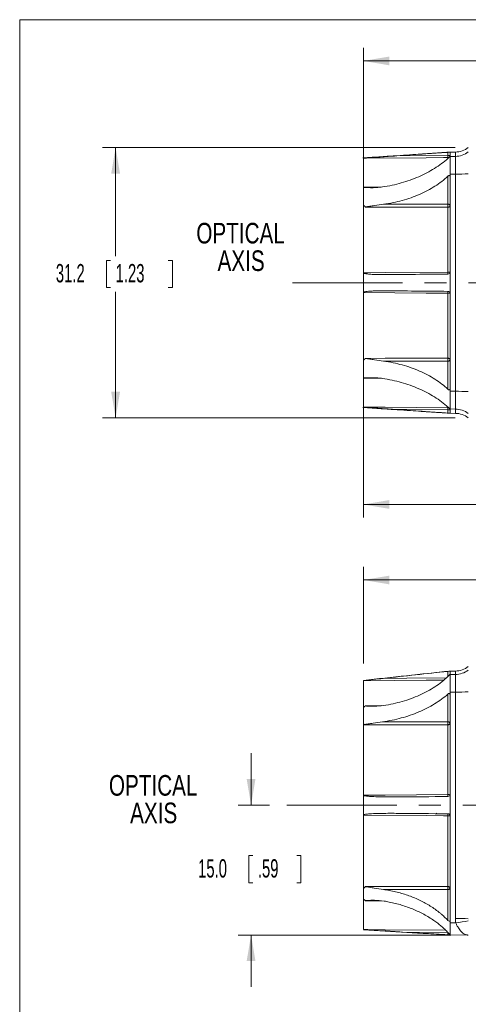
# Model space of a CAD drawing. Header units: millimetres. Extents: x 10 to 272, y 8 to 208.
# Tile 4 of 15: x 10 to 62, y 94 to 208. Entities that reach past the tile are written whole.
import ezdxf

# ---------------------------------------------------------------- set-up
doc = ezdxf.new("R2010")
doc.units = ezdxf.units.MM
doc.linetypes.add('CENTERX2', pattern=[20.32, 12.7, -2.54, 2.54, -2.54])
doc.styles.add('SLDTEXTSTYLE0', font='TXT', dxfattribs={"width": 0.75})
doc.styles.add('SLDTEXTSTYLE1', font='TXT', dxfattribs={"width": 0.605})
doc.dimstyles.new('SLDDIMSTYLE0', dxfattribs={"dimtxt": 2.054655, "dimasz": 3, "dimexe": 0, "dimexo": 0.0625, "dimgap": 0.513664, "dimtad": 0, "dimtih": 1, "dimtoh": 1, "dimdec": 1, "dimrnd": 1e-09, "dimzin": 4, "dimdsep": 46, "dimtxsty": 'SLDTEXTSTYLE1', "dimsah": 1, "dimcen": 0.09, "dimadec": 0, "dimazin": 1, "dimtfac": 1, "dimtdec": 1, "dimtmove": 0, "dimatfit": 0, "dimfxl": 1, "dimfrac": 2, "dimtolj": 1, "dimtzin": 12, "dimarcsym": 0})
doc.dimstyles.new('SLDDIMSTYLE1', dxfattribs={"dimtxt": 2.054655, "dimasz": 3, "dimexe": 0, "dimexo": 0.0625, "dimgap": 0.513664, "dimtad": 0, "dimtih": 1, "dimtoh": 1, "dimrnd": 1e-09, "dimzin": 12, "dimdsep": 46, "dimtxsty": 'SLDTEXTSTYLE1', "dimsah": 1, "dimcen": 0.09, "dimadec": 0, "dimazin": 3, "dimtfac": 1, "dimtofl": 0, "dimtmove": 0, "dimatfit": 3, "dimfxl": 1, "dimfrac": 2, "dimtolj": 1, "dimtzin": 12, "dimarcsym": 0})
doc.dimstyles.new('SLDDIMSTYLE3', dxfattribs={"dimtxt": 2.054655, "dimasz": 3, "dimexe": 0, "dimexo": 0.0625, "dimgap": 0.513664, "dimtad": 0, "dimtih": 1, "dimtoh": 1, "dimdec": 1, "dimrnd": 1e-09, "dimzin": 12, "dimdsep": 46, "dimtxsty": 'SLDTEXTSTYLE1', "dimsah": 1, "dimcen": 0.09, "dimadec": 0, "dimazin": 3, "dimtfac": 1, "dimtdec": 1, "dimtofl": 0, "dimtmove": 0, "dimatfit": 3, "dimfxl": 1, "dimfrac": 2, "dimtolj": 1, "dimtzin": 12, "dimarcsym": 0})

# ---------------------------------------------------------------- blocks, each defined once
blk = doc.blocks.new('SW_NOTE_1')
at = {"color": 0, "linetype": 'Continuous', "lineweight": 0, "char_height": 2.381, "attachment_point": 2, "style": 'SLDTEXTSTYLE0'}
for s, insert in [('OPTICAL', (6.44, 3.07)), ('AXIS', (6.5, -0.11))]:
    blk.add_mtext(s, dxfattribs=dict(at, insert=insert))
blk = doc.blocks.new('SW_NOTE_3')
at = {"color": 0, "linetype": 'Continuous', "lineweight": 0, "char_height": 2.381, "attachment_point": 2, "style": 'SLDTEXTSTYLE0'}
for s, insert in [('OPTICAL', (6.44, 3.07)), ('AXIS', (6.5, -0.11))]:
    blk.add_mtext(s, dxfattribs=dict(at, insert=insert))
blk = doc.blocks.new('_D')
at = {"color": 7, "linetype": 'Continuous', "lineweight": 0}
for p, q in [((36.8, 116.99), (36.8, 122.99)), ((38.91, 116.99), (35.3, 116.99)), ((36.99, 111.17), (36.52, 111.17)), ((36.52, 111.17), (36.52, 108.01)), ((42.09, 111.17), (42.56, 111.17)), ((42.56, 111.17), (42.56, 108.01)), ((36.52, 108.01), (36.99, 108.01)), ((42.56, 108.01), (42.09, 108.01)), ((59.87, 101.99), (35.3, 101.99)), ((36.8, 101.99), (36.8, 95.99))]:
    blk.add_line(p, q, dxfattribs=at)
for points in [[(36.8, 116.99), (37.3, 119.99), (36.29, 119.99)], [(36.8, 101.99), (36.29, 98.99), (37.3, 98.99)]]:
    blk.add_solid(points, dxfattribs=at)
at = {"color": 7, "linetype": 'Continuous', "lineweight": 0, "char_height": 2.117, "attachment_point": 1, "style": 'SLDTEXTSTYLE1'}
for s, insert in [('15.0', (30.68, 110.74)), ('.59', (37.58, 110.74))]:
    blk.add_mtext(s, dxfattribs=dict(at, insert=insert))
blk = doc.blocks.new('_D_1')
at = {"color": 7, "linetype": 'Continuous', "lineweight": 0}
for p, q in [((49.77, 133.35), (49.77, 144.49)), ((67.43, 137.73), (67.43, 144.49)), ((82.56, 144.56), (82.09, 144.56)), ((82.09, 144.56), (82.09, 141.41)), ((89.23, 144.56), (89.7, 144.56)), ((89.7, 144.56), (89.7, 141.41)), ((49.77, 142.99), (67.43, 142.99)), ((67.43, 142.99), (74.21, 142.99)), ((82.09, 141.41), (82.56, 141.41)), ((89.7, 141.41), (89.23, 141.41))]:
    blk.add_line(p, q, dxfattribs=at)
for points in [[(49.77, 142.99), (52.77, 142.48), (52.77, 143.49)], [(67.43, 142.99), (64.43, 143.49), (64.43, 142.48)]]:
    blk.add_solid(points, dxfattribs=at)
at = {"color": 7, "linetype": 'Continuous', "lineweight": 0, "char_height": 2.117, "attachment_point": 1, "style": 'SLDTEXTSTYLE1'}
for s, insert in [('17.66', (74.68, 144.14)), ('.695', (83.15, 144.14))]:
    blk.add_mtext(s, dxfattribs=dict(at, insert=insert))
blk = doc.blocks.new('_D_3')
at = {"color": 7, "linetype": 'Continuous', "lineweight": 0}
for p, q in [((60.37, 192.92), (19.66, 192.92)), ((21.16, 192.92), (21.16, 180.38)), ((20.57, 179.9), (20.1, 179.9)), ((20.1, 179.9), (20.1, 176.75)), ((27.24, 179.9), (27.71, 179.9)), ((27.71, 179.9), (27.71, 176.75)), ((20.1, 176.75), (20.57, 176.75)), ((21.16, 161.72), (21.16, 176.28)), ((27.71, 176.75), (27.24, 176.75)), ((60.37, 161.72), (19.66, 161.72))]:
    blk.add_line(p, q, dxfattribs=at)
for points in [[(21.16, 192.92), (20.65, 189.92), (21.67, 189.92)], [(21.16, 161.72), (21.67, 164.72), (20.65, 164.72)]]:
    blk.add_solid(points, dxfattribs=at)
at = {"color": 7, "linetype": 'Continuous', "lineweight": 0, "char_height": 2.117, "attachment_point": 1, "style": 'SLDTEXTSTYLE1'}
for s, insert in [('31.2', (14.26, 179.48)), ('1.23', (21.16, 179.48))]:
    blk.add_mtext(s, dxfattribs=dict(at, insert=insert))
blk = doc.blocks.new('_D_4')
at = {"color": 7, "linetype": 'Continuous', "lineweight": 0}
for p, q in [((49.77, 188.23), (49.77, 204.43)), ((79.79, 204.51), (79.31, 204.51)), ((79.31, 204.51), (79.31, 201.35)), ((86.45, 204.51), (86.92, 204.51)), ((86.92, 204.51), (86.92, 201.35)), ((119.37, 189.45), (119.37, 204.43)), ((49.77, 202.93), (73, 202.93)), ((119.37, 202.93), (87.74, 202.93)), ((79.31, 201.35), (79.79, 201.35)), ((86.92, 201.35), (86.45, 201.35))]:
    blk.add_line(p, q, dxfattribs=at)
for points in [[(49.77, 202.93), (52.77, 202.42), (52.77, 203.44)], [(119.37, 202.93), (116.37, 203.44), (116.37, 202.42)]]:
    blk.add_solid(points, dxfattribs=at)
at = {"color": 7, "linetype": 'Continuous', "lineweight": 0, "char_height": 2.117, "attachment_point": 1, "style": 'SLDTEXTSTYLE1'}
for s, insert in [('69.6', (73.47, 204.08)), ('2.74', (80.37, 204.08))]:
    blk.add_mtext(s, dxfattribs=dict(at, insert=insert))
blk = doc.blocks.new('_D_5')
at = {"color": 7, "linetype": 'Continuous', "lineweight": 0}
for p, q in [((49.77, 166.41), (49.77, 150.21)), ((121.37, 162.99), (121.37, 150.21)), ((82.49, 153.29), (82.02, 153.29)), ((82.02, 153.29), (82.02, 150.13)), ((89.15, 153.29), (89.62, 153.29)), ((89.62, 153.29), (89.62, 150.13)), ((49.77, 151.71), (75.71, 151.71)), ((121.37, 151.71), (90.45, 151.71)), ((82.02, 150.13), (82.49, 150.13)), ((89.62, 150.13), (89.15, 150.13))]:
    blk.add_line(p, q, dxfattribs=at)
for points in [[(49.77, 151.71), (52.77, 151.2), (52.77, 152.22)], [(121.37, 151.71), (118.37, 152.22), (118.37, 151.2)]]:
    blk.add_solid(points, dxfattribs=at)
at = {"color": 7, "linetype": 'Continuous', "lineweight": 0, "char_height": 2.117, "attachment_point": 1, "style": 'SLDTEXTSTYLE1'}
for s, insert in [('71.6', (76.18, 152.86)), ('2.82', (83.08, 152.86))]:
    blk.add_mtext(s, dxfattribs=dict(at, insert=insert))

msp = doc.modelspace()

# ---------------------------------------------------------------- linework, layer by layer
at = {"color": 7, "linetype": 'Continuous', "lineweight": 15}
for p, q in [((10.088, 207.692), (270.088, 207.692)), ((10.088, 7.692), (10.088, 207.692)), ((59.526, 192.015), (59.526, 192.374)), ((60.378, 192.407), (59.761, 192.401)), ((59.773, 192.389), (59.773, 191.926)), ((60.378, 191.909), (60.378, 192.407)), ((49.773, 188.19), (49.773, 191.687)), ((53.602, 191.967), (59.526, 192.015)), ((59.526, 192.015), (59.773, 192.015)), ((59.526, 191.708), (59.526, 191.766)), ((60.378, 191.909), (59.773, 191.903)), ((60.378, 189.859), (60.378, 191.909)), ((59.526, 186.376), (59.526, 189.622)), ((60.378, 189.859), (59.773, 189.858)), ((59.773, 189.529), (59.773, 178.32)), ((60.378, 164.781), (60.378, 189.859)), ((49.773, 178.463), (49.773, 186.228)), ((59.526, 178.546), (59.526, 186.049)), ((49.773, 168.412), (49.773, 176.177)), ((59.526, 168.591), (59.526, 176.093)), ((59.773, 176.072), (59.773, 165.111)), ((59.526, 165.018), (59.526, 168.264)), ((49.773, 162.952), (49.773, 166.45)), ((49.781, 166.45), (49.774, 166.45)), ((51.839, 166.276), (49.78, 166.3)), ((60.378, 164.781), (59.773, 164.781)), ((60.378, 162.731), (60.378, 164.781)), ((59.526, 162.874), (59.526, 162.931)), ((59.526, 162.266), (59.526, 162.625)), ((59.526, 162.625), (59.773, 162.625)), ((60.378, 162.731), (59.773, 162.736)), ((59.773, 162.713), (59.773, 162.248)), ((60.378, 162.233), (60.378, 162.731)), ((59.761, 162.238), (60.378, 162.233)), ((59.526, 131.831), (59.526, 132.438)), ((60.378, 132.474), (59.761, 132.468)), ((59.773, 132.465), (59.773, 132.091)), ((60.378, 132.076), (59.773, 132.071)), ((60.378, 132.076), (60.378, 132.474)), ((60.378, 130.041), (60.378, 132.076)), ((49.773, 128.317), (49.773, 131.354)), ((59.526, 126.61), (59.526, 129.818)), ((60.378, 130.041), (59.773, 130.041)), ((59.773, 129.714), (59.773, 117.987)), ((60.378, 103.896), (60.378, 130.041)), ((49.773, 118.13), (49.773, 126.451)), ((49.781, 126.451), (49.774, 126.451)), ((59.526, 118.214), (59.526, 126.273)), ((58.173, 116.077), (58.263, 115.987)), ((49.773, 107.41), (49.773, 115.844)), ((59.526, 107.581), (59.526, 115.76)), ((59.773, 115.739), (59.773, 103.731)), ((49.822, 107.41), (49.773, 107.41)), ((59.526, 107.247), (52.084, 107.245)), ((59.526, 103.669), (59.526, 107.247)), ((49.773, 102.62), (49.773, 106.107)), ((51.854, 105.929), (49.956, 105.951)), ((59.773, 103.393), (60.421, 103.392)), ((59.526, 102.292), (54.269, 102.334)), ((59.526, 102.021), (59.526, 102.292)), ((61.873, 101.987), (59.773, 102.005))]:
    msp.add_line(p, q, dxfattribs=at)
at = {"color": 7, "linetype": 'CENTERX2', "lineweight": 0}
for p, q in [((41.586, 177.32), (83.319, 177.32)), ((40.907, 116.987), (87.873, 116.987))]:
    msp.add_line(p, q, dxfattribs=at)
at = {"color": 7, "linetype": 'Continuous', "lineweight": 15, "flags": 128}
for points in [[(59.526, 191.766), (59.026, 191.762), (57.026, 191.746), (49.773, 191.687)], [(49.78, 188.339), (50.273, 188.345), (51.826, 188.363)], [(59.526, 186.049), (59.274, 186.049), (57.274, 186.05), (49.979, 186.055)], [(52.094, 186.382), (54.801, 186.38), (59.526, 186.376)], [(59.773, 186.199), (59.769, 186.17), (59.755, 186.142), (59.732, 186.116), (59.701, 186.093), (59.664, 186.075), (59.621, 186.061), (59.574, 186.052), (59.526, 186.049)], [(49.773, 178.463), (50.273, 178.467), (52.273, 178.484), (59.526, 178.546)], [(59.526, 176.093), (59.026, 176.097), (57.026, 176.115), (49.773, 176.177)], [(49.979, 168.584), (50.273, 168.584), (52.273, 168.586), (59.526, 168.591)], [(59.526, 168.591), (59.574, 168.588), (59.621, 168.579), (59.664, 168.565), (59.701, 168.546), (59.732, 168.524), (59.755, 168.498), (59.769, 168.47), (59.773, 168.44)], [(59.526, 168.264), (54.801, 168.26), (52.094, 168.258)], [(49.773, 162.952), (50.273, 162.948), (52.273, 162.932), (59.526, 162.874)], [(59.526, 162.625), (54.772, 162.663), (53.602, 162.672)], [(59.026, 131.429), (59.026, 131.429), (57.026, 131.413), (49.773, 131.354)], [(52.064, 131.622), (54.772, 131.644), (59.339, 131.681)], [(49.979, 128.453), (50.273, 128.456), (51.877, 128.475)], [(59.526, 126.273), (59.026, 126.273), (57.026, 126.274), (49.78, 126.277)], [(51.967, 126.614), (54.775, 126.612), (59.526, 126.61)], [(59.773, 126.433), (59.769, 126.402), (59.755, 126.372), (59.732, 126.345), (59.701, 126.32), (59.664, 126.3), (59.621, 126.286), (59.574, 126.276), (59.526, 126.273)], [(49.773, 118.13), (50.273, 118.134), (52.273, 118.151), (59.526, 118.214)], [(59.526, 115.76), (59.026, 115.765), (57.026, 115.782), (49.773, 115.844)], [(49.965, 107.579), (50.273, 107.579), (52.273, 107.58), (59.526, 107.581)], [(59.773, 107.419), (59.769, 107.45), (59.755, 107.481), (59.732, 107.509), (59.701, 107.533), (59.664, 107.553), (59.621, 107.568), (59.574, 107.578), (59.526, 107.581)], [(49.773, 102.62), (50.273, 102.616), (52.273, 102.6), (59.249, 102.543)]]:
    msp.add_lwpolyline(points, dxfattribs=at)
at = {"color": 7, "linetype": 'Continuous', "lineweight": 15}
for centre, radius, start, end in [((60.356, 194.906), 2.5, 270.5, 307.36917), ((60.356, 194.413), 2.504, 270.4915, 307.28911), ((50.913, 191.89), 8.613, 359.17147, 0.82853), ((59.524, 192.016), 0.25, 270.48302, 310.54273), ((59.525, 192.015), 0.249, 318.45119, 359.98419), ((60.423, 222.18), 32.321, 269.91976, 272.57179), ((59.555, 186.156), 0.222, 11.32552, 97.67628), ((41.119, 186.212), 18.408, 359.49065, 0.50935), ((59.587, 179.292), 0.748, 265.31412, 284.44293), ((52.616, 178.432), 6.911, 359.05135, 0.94865), ((52.616, 176.208), 6.911, 359.05135, 0.94865), ((59.587, 175.347), 0.748, 75.55707, 94.68588), ((41.119, 168.427), 18.408, 359.49065, 0.50935), ((59.555, 168.484), 0.222, 262.32372, 348.67448), ((60.423, 132.46), 32.321, 87.42821, 90.08024), ((59.524, 162.624), 0.25, 0.10173, 89.60403), ((50.913, 162.749), 8.613, 359.17147, 0.82853), ((60.356, 160.227), 2.504, 52.71089, 89.5085), ((60.356, 159.733), 2.5, 52.63083, 89.5), ((60.356, 134.974), 2.5, 270.5, 307.36917), ((60.356, 134.579), 2.503, 270.49313, 307.30536), ((60.423, 158.941), 28.9, 269.9104, 272.87663), ((59.555, 126.389), 0.222, 11.32244, 97.67422), ((41.676, 126.441), 17.851, 359.45932, 0.54068), ((59.587, 118.96), 0.748, 265.31454, 284.44261), ((52.616, 118.099), 6.911, 359.05134, 0.94866), ((52.616, 115.875), 6.911, 359.05135, 0.94865), ((59.587, 115.014), 0.748, 75.55669, 94.68615), ((41.406, 107.414), 18.12, 359.47244, 0.52756), ((59.557, 107.467), 0.221, 261.7992, 347.56863), ((60.423, 70.456), 33.44, 87.51432, 90.0776), ((66.111, 70.664), 33.219, 97.32824, 99.86162), ((61.845, 100.449), 1.538, 88.93229, 89.85481)]:
    msp.add_arc(centre, radius, start, end, dxfattribs=at)
for points, knots in [([(59.773, 192.401), (59.511, 192.384), (59.028, 192.351), (58.354, 192.306), (57.746, 192.265), (57.104, 192.222), (56.239, 192.164), (55.062, 192.085), (53.538, 191.983), (51.722, 191.861), (50.414, 191.774), (49.711, 191.728)], [0, 0, 0, 0, 0.0800022, 0.1477724, 0.2035162, 0.2618107, 0.3385829, 0.4605625, 0.6114556, 0.7912671, 1, 1, 1, 1]), ([(59.526, 192.374), (59.591, 192.379), (59.655, 192.383), (59.747, 192.388), (59.773, 192.389), (59.773, 192.388)], [0, 0, 0, 0, 0.5, 0.5, 1, 1, 1, 1]), ([(49.773, 191.691), (49.811, 191.695), (49.85, 191.698), (49.928, 191.705), (49.968, 191.708), (50.086, 191.717), (50.166, 191.723), (50.405, 191.741), (50.564, 191.753), (51.043, 191.788), (51.363, 191.811), (52.322, 191.879), (52.962, 191.923), (53.602, 191.967)], [0, 0, 0, 0, 0.03125, 0.03125, 0.0625, 0.0625, 0.125, 0.125, 0.25, 0.25, 0.5, 0.5, 1, 1, 1, 1]), ([(59.526, 191.677), (59.053, 191.257), (58.535, 190.871), (57.69, 190.341), (57.398, 190.173), (56.79, 189.853), (56.473, 189.701), (55.506, 189.28), (54.835, 189.041), (53.788, 188.745), (53.432, 188.656), (52.707, 188.501), (52.338, 188.434), (51.967, 188.379)], [0, 0, 0, 0, 0.25, 0.25, 0.375, 0.375, 0.5, 0.5, 0.75, 0.75, 0.875, 0.875, 1, 1, 1, 1]), ([(59.77, 191.923), (59.765, 191.915), (59.754, 191.901), (59.717, 191.86), (59.692, 191.835), (59.618, 191.76), (59.569, 191.716), (59.526, 191.677)], [0, 0, 0, 0, 0.25, 0.25, 0.5, 0.5, 1, 1, 1, 1]), ([(59.773, 189.859), (59.774, 189.913), (59.774, 190.021), (59.774, 190.179), (59.774, 190.33), (59.773, 190.475), (59.773, 190.613), (59.773, 190.746), (59.773, 190.872), (59.773, 190.992), (59.774, 191.105), (59.774, 191.213), (59.774, 191.315), (59.773, 191.41), (59.773, 191.498), (59.773, 191.579), (59.773, 191.653), (59.773, 191.719), (59.773, 191.782), (59.774, 191.837), (59.774, 191.881), (59.773, 191.896), (59.773, 191.904)], [0, 0, 0, 0, 0.0523115, 0.103185, 0.1527188, 0.2010883, 0.2485079, 0.2951995, 0.3413669, 0.3871753, 0.4327401, 0.4781709, 0.5235924, 0.5691347, 0.6149371, 0.661153, 0.7079523, 0.7555207, 0.8040553, 0.8670293, 0.9323281, 1, 1, 1, 1]), ([(59.526, 189.622), (59.072, 189.203), (58.571, 188.817), (57.747, 188.29), (57.461, 188.123), (56.864, 187.806), (56.553, 187.657), (55.602, 187.242), (54.939, 187.009), (53.555, 186.628), (52.828, 186.481), (52.094, 186.382)], [0, 0, 0, 0, 0.25, 0.25, 0.375, 0.375, 0.5, 0.5, 0.75, 0.75, 1, 1, 1, 1]), ([(59.526, 189.622), (59.549, 189.643), (59.573, 189.662), (59.623, 189.689), (59.65, 189.698), (59.704, 189.695), (59.73, 189.68), (59.764, 189.624), (59.771, 189.585), (59.773, 189.547)], [0, 0, 0, 0, 0.25, 0.25, 0.5, 0.5, 0.75, 0.75, 1, 1, 1, 1]), ([(49.774, 186.228), (49.774, 186.316), (49.773, 186.493), (49.773, 186.752), (49.774, 187.005), (49.774, 187.253), (49.774, 187.496), (49.773, 187.733), (49.773, 187.965), (49.774, 188.115), (49.774, 188.19)], [0, 0, 0, 0, 0.1250603, 0.2500157, 0.3749259, 0.4998286, 0.6247523, 0.7497257, 0.8747881, 1, 1, 1, 1]), ([(51.967, 188.379), (51.604, 188.326), (51.239, 188.3), (50.691, 188.29), (50.508, 188.292), (50.234, 188.301), (50.142, 188.304), (50.005, 188.313), (49.959, 188.316), (49.891, 188.321), (49.868, 188.323), (49.834, 188.327), (49.823, 188.328), (49.806, 188.331), (49.8, 188.332), (49.789, 188.334), (49.782, 188.335), (49.78, 188.339)], [0, 0, 0, 0, 0.5, 0.5, 0.75, 0.75, 0.875, 0.875, 0.9375, 0.9375, 0.96875, 0.96875, 0.984375, 0.984375, 0.9921875, 0.9921875, 1, 1, 1, 1]), ([(49.78, 188.339), (49.794, 188.316), (49.798, 188.291), (49.79, 188.241), (49.784, 188.215), (49.781, 188.19)], [0, 0, 0, 0, 0.5, 0.5, 1, 1, 1, 1]), ([(49.979, 186.055), (49.975, 186.063), (49.968, 186.08), (49.954, 186.1), (49.933, 186.121), (49.905, 186.149), (49.868, 186.186), (49.844, 186.215), (49.833, 186.228)], [0, 0, 0, 0, 0.1228179, 0.2522531, 0.3293035, 0.5017672, 0.7726692, 1, 1, 1, 1]), ([(49.979, 186.055), (49.978, 186.057), (49.981, 186.059), (49.986, 186.061), (49.989, 186.062), (49.997, 186.064), (50.003, 186.065), (50.019, 186.069), (50.03, 186.071), (50.063, 186.076), (50.085, 186.08), (50.151, 186.089), (50.196, 186.095), (50.328, 186.114), (50.417, 186.127), (50.683, 186.166), (50.86, 186.193), (51.391, 186.276), (51.742, 186.335), (52.094, 186.382)], [0, 0, 0, 0, 0.0039062, 0.0039062, 0.0078125, 0.0078125, 0.015625, 0.015625, 0.03125, 0.03125, 0.0625, 0.0625, 0.125, 0.125, 0.25, 0.25, 0.5, 0.5, 1, 1, 1, 1]), ([(59.773, 178.568), (59.773, 178.502), (59.747, 178.437), (59.655, 178.345), (59.591, 178.318), (59.526, 178.318)], [0, 0, 0, 0, 0.5, 0.5, 1, 1, 1, 1]), ([(52.064, 178.253), (51.679, 178.249), (51.294, 178.254), (50.718, 178.282), (50.526, 178.294), (50.239, 178.324), (50.144, 178.336), (50.001, 178.36), (49.954, 178.369), (49.884, 178.387), (49.861, 178.393), (49.816, 178.409), (49.793, 178.418), (49.773, 178.432)], [0, 0, 0, 0, 0.5, 0.5, 0.75, 0.75, 0.875, 0.875, 0.9375, 0.9375, 0.96875, 0.96875, 1, 1, 1, 1]), ([(49.773, 178.233), (49.773, 178.111), (49.774, 177.868), (49.774, 177.502), (49.774, 177.137), (49.774, 176.772), (49.773, 176.529), (49.773, 176.407)], [0, 0, 0, 0, 0.2001123, 0.4000565, 0.5999435, 0.7998877, 1, 1, 1, 1]), ([(49.773, 176.207), (49.793, 176.222), (49.816, 176.23), (49.861, 176.246), (49.884, 176.253), (49.954, 176.27), (50.002, 176.28), (50.144, 176.304), (50.239, 176.316), (50.526, 176.345), (50.718, 176.358), (51.294, 176.385), (51.679, 176.39), (52.064, 176.387)], [0, 0, 0, 0, 0.03125, 0.03125, 0.0625, 0.0625, 0.125, 0.125, 0.25, 0.25, 0.5, 0.5, 1, 1, 1, 1]), ([(59.526, 176.322), (59.591, 176.321), (59.655, 176.294), (59.746, 176.202), (59.773, 176.138), (59.773, 176.072)], [0, 0, 0, 0, 0.5, 0.5, 1, 1, 1, 1]), ([(49.774, 166.45), (49.774, 166.525), (49.773, 166.674), (49.773, 166.906), (49.774, 167.143), (49.774, 167.386), (49.774, 167.634), (49.773, 167.888), (49.773, 168.146), (49.774, 168.323), (49.774, 168.412)], [0, 0, 0, 0, 0.1252119, 0.2502743, 0.3752477, 0.5001713, 0.6250741, 0.7499843, 0.8749397, 1, 1, 1, 1]), ([(49.833, 168.412), (49.856, 168.441), (49.883, 168.468), (49.937, 168.523), (49.966, 168.549), (49.979, 168.584)], [0, 0, 0, 0, 0.5, 0.5, 1, 1, 1, 1]), ([(52.094, 168.258), (51.743, 168.305), (51.39, 168.363), (50.859, 168.447), (50.682, 168.474), (50.417, 168.513), (50.328, 168.526), (50.195, 168.544), (50.151, 168.55), (50.085, 168.56), (50.063, 168.563), (50.03, 168.569), (50.019, 168.571), (50.002, 168.574), (49.997, 168.575), (49.989, 168.578), (49.986, 168.578), (49.981, 168.581), (49.978, 168.582), (49.979, 168.584)], [0, 0, 0, 0, 0.5, 0.5, 0.75, 0.75, 0.875, 0.875, 0.9375, 0.9375, 0.96875, 0.96875, 0.984375, 0.984375, 0.9921875, 0.9921875, 0.9960938, 0.9960938, 1, 1, 1, 1]), ([(59.526, 165.018), (59.072, 165.437), (58.571, 165.822), (57.747, 166.349), (57.461, 166.516), (56.864, 166.833), (56.553, 166.983), (55.602, 167.397), (54.939, 167.63), (53.555, 168.011), (52.828, 168.159), (52.094, 168.258)], [0, 0, 0, 0, 0.25, 0.25, 0.375, 0.375, 0.5, 0.5, 0.75, 0.75, 1, 1, 1, 1]), ([(49.78, 166.3), (49.784, 166.308), (49.792, 166.323), (49.796, 166.348), (49.794, 166.378), (49.786, 166.412), (49.783, 166.437), (49.781, 166.45)], [0, 0, 0, 0, 0.1594596, 0.3244856, 0.499488, 0.7497966, 1, 1, 1, 1]), ([(49.78, 166.3), (49.782, 166.304), (49.789, 166.305), (49.8, 166.307), (49.805, 166.308), (49.822, 166.311), (49.833, 166.313), (49.867, 166.316), (49.89, 166.318), (49.958, 166.324), (50.004, 166.327), (50.142, 166.335), (50.233, 166.339), (50.508, 166.348), (50.691, 166.349), (51.239, 166.34), (51.604, 166.314), (51.967, 166.26)], [0, 0, 0, 0, 0.0078125, 0.0078125, 0.015625, 0.015625, 0.03125, 0.03125, 0.0625, 0.0625, 0.125, 0.125, 0.25, 0.25, 0.5, 0.5, 1, 1, 1, 1]), ([(59.526, 162.963), (59.053, 163.383), (58.535, 163.769), (57.69, 164.298), (57.398, 164.467), (56.79, 164.786), (56.473, 164.938), (55.506, 165.36), (54.835, 165.599), (53.788, 165.895), (53.432, 165.983), (52.707, 166.138), (52.338, 166.205), (51.967, 166.26)], [0, 0, 0, 0, 0.25, 0.25, 0.375, 0.375, 0.5, 0.5, 0.75, 0.75, 0.875, 0.875, 1, 1, 1, 1]), ([(59.773, 165.093), (59.772, 165.055), (59.764, 165.017), (59.73, 164.959), (59.704, 164.945), (59.651, 164.941), (59.624, 164.95), (59.573, 164.978), (59.549, 164.996), (59.526, 165.018)], [0, 0, 0, 0, 0.25, 0.25, 0.5, 0.5, 0.75, 0.75, 1, 1, 1, 1]), ([(59.773, 162.736), (59.773, 162.741), (59.774, 162.752), (59.774, 162.78), (59.774, 162.817), (59.773, 162.863), (59.773, 162.917), (59.773, 162.979), (59.773, 163.048), (59.773, 163.124), (59.773, 163.206), (59.774, 163.295), (59.774, 163.389), (59.774, 163.488), (59.773, 163.594), (59.773, 163.704), (59.773, 163.821), (59.773, 163.943), (59.773, 164.07), (59.773, 164.204), (59.774, 164.343), (59.774, 164.486), (59.774, 164.633), (59.774, 164.731), (59.773, 164.781)], [0, 0, 0, 0, 0.0510832, 0.1007105, 0.1489385, 0.1959136, 0.2418312, 0.286902, 0.3313248, 0.3752649, 0.418838, 0.462131, 0.5052441, 0.5482837, 0.5913635, 0.6346068, 0.6781483, 0.7221347, 0.7667227, 0.8120742, 0.8583488, 0.9056902, 0.9522631, 1, 1, 1, 1]), ([(49.711, 162.912), (50.418, 162.865), (51.733, 162.778), (53.557, 162.655), (55.085, 162.553), (56.263, 162.474), (57.126, 162.416), (57.766, 162.373), (58.379, 162.332), (59.066, 162.286), (59.563, 162.252), (59.833, 162.234)], [0, 0, 0, 0, 0.2085933, 0.3880821, 0.5384694, 0.6597599, 0.735849, 0.7933437, 0.848885, 0.9176996, 1, 1, 1, 1]), ([(53.602, 162.673), (52.962, 162.717), (52.322, 162.761), (51.363, 162.829), (51.043, 162.852), (50.565, 162.887), (50.405, 162.898), (50.167, 162.916), (50.088, 162.922), (49.969, 162.932), (49.93, 162.935), (49.851, 162.941), (49.812, 162.944), (49.773, 162.948)], [0, 0, 0, 0, 0.5, 0.5, 0.75, 0.75, 0.875, 0.875, 0.9375, 0.9375, 0.96875, 0.96875, 1, 1, 1, 1]), ([(59.526, 162.963), (59.548, 162.943), (59.57, 162.923), (59.617, 162.879), (59.642, 162.855), (59.692, 162.805), (59.717, 162.779), (59.754, 162.739), (59.765, 162.725), (59.77, 162.717)], [0, 0, 0, 0, 0.25, 0.25, 0.5, 0.5, 0.75, 0.75, 1, 1, 1, 1]), ([(59.773, 162.252), (59.773, 162.251), (59.747, 162.252), (59.655, 162.257), (59.591, 162.261), (59.526, 162.265)], [0, 0, 0, 0, 0.5, 0.5, 1, 1, 1, 1]), ([(59.773, 132.469), (58.096, 132.29), (54.762, 131.933), (51.427, 131.576), (49.771, 131.399)], [0, 0, 0, 0, 0.50307019, 1, 1, 1, 1]), ([(59.526, 132.439), (59.591, 132.446), (59.655, 132.452), (59.746, 132.461), (59.773, 132.464), (59.773, 132.463)], [0, 0, 0, 0, 0.5, 0.5, 1, 1, 1, 1]), ([(59.773, 132.09), (59.772, 132.086), (59.764, 132.076), (59.73, 132.037), (59.704, 132.008), (59.651, 131.953), (59.624, 131.926), (59.573, 131.876), (59.549, 131.853), (59.526, 131.831)], [0, 0, 0, 0, 0.25, 0.25, 0.5, 0.5, 0.75, 0.75, 1, 1, 1, 1]), ([(59.773, 130.042), (59.773, 130.095), (59.774, 130.2), (59.774, 130.353), (59.774, 130.501), (59.773, 130.641), (59.773, 130.776), (59.773, 130.903), (59.773, 131.025), (59.773, 131.141), (59.773, 131.251), (59.774, 131.354), (59.774, 131.452), (59.774, 131.544), (59.773, 131.629), (59.773, 131.709), (59.773, 131.781), (59.773, 131.847), (59.773, 131.906), (59.773, 131.956), (59.774, 131.999), (59.774, 132.033), (59.774, 132.057), (59.774, 132.066), (59.773, 132.071)], [0, 0, 0, 0, 0.0510832, 0.1007105, 0.1489385, 0.1959136, 0.2418312, 0.286902, 0.3313248, 0.3752649, 0.418838, 0.462131, 0.5052441, 0.5482837, 0.5913635, 0.6346068, 0.6781483, 0.7221347, 0.7667227, 0.8120742, 0.8583488, 0.9056902, 0.9522631, 1, 1, 1, 1]), ([(49.773, 131.359), (49.793, 131.362), (49.816, 131.365), (49.861, 131.371), (49.884, 131.374), (49.954, 131.383), (50.002, 131.388), (50.144, 131.406), (50.239, 131.417), (50.526, 131.45), (50.718, 131.472), (51.294, 131.537), (51.679, 131.579), (52.064, 131.622)], [0, 0, 0, 0, 0.03125, 0.03125, 0.0625, 0.0625, 0.125, 0.125, 0.25, 0.25, 0.5, 0.5, 1, 1, 1, 1]), ([(59.526, 131.831), (59.072, 131.406), (58.571, 131.015), (57.747, 130.478), (57.461, 130.307), (56.864, 129.983), (56.553, 129.829), (55.602, 129.403), (54.939, 129.162), (53.555, 128.764), (52.828, 128.607), (52.094, 128.5)], [0, 0, 0, 0, 0.25, 0.25, 0.375, 0.375, 0.5, 0.5, 0.75, 0.75, 1, 1, 1, 1]), ([(59.526, 129.818), (59.053, 129.403), (58.535, 129.024), (57.69, 128.505), (57.398, 128.34), (56.79, 128.028), (56.473, 127.88), (55.506, 127.47), (54.835, 127.24), (53.788, 126.956), (53.432, 126.873), (52.707, 126.726), (52.338, 126.664), (51.967, 126.614)], [0, 0, 0, 0, 0.25, 0.25, 0.375, 0.375, 0.5, 0.5, 0.75, 0.75, 0.875, 0.875, 1, 1, 1, 1]), ([(59.526, 129.818), (59.548, 129.837), (59.57, 129.853), (59.617, 129.878), (59.642, 129.886), (59.692, 129.886), (59.717, 129.877), (59.754, 129.834), (59.765, 129.801), (59.77, 129.767)], [0, 0, 0, 0, 0.25, 0.25, 0.5, 0.5, 0.75, 0.75, 1, 1, 1, 1]), ([(52.094, 128.5), (51.743, 128.448), (51.39, 128.422), (50.859, 128.411), (50.682, 128.412), (50.417, 128.42), (50.328, 128.423), (50.195, 128.43), (50.151, 128.433), (50.085, 128.438), (50.063, 128.44), (50.03, 128.443), (50.019, 128.444), (50.002, 128.446), (49.997, 128.447), (49.989, 128.448), (49.986, 128.449), (49.981, 128.45), (49.978, 128.451), (49.979, 128.453)], [0, 0, 0, 0, 0.5, 0.5, 0.75, 0.75, 0.875, 0.875, 0.9375, 0.9375, 0.96875, 0.96875, 0.984375, 0.984375, 0.9921875, 0.9921875, 0.9960938, 0.9960938, 1, 1, 1, 1]), ([(49.774, 126.451), (49.774, 126.536), (49.773, 126.706), (49.773, 126.953), (49.774, 127.195), (49.774, 127.431), (49.774, 127.662), (49.773, 127.887), (49.773, 128.106), (49.774, 128.247), (49.774, 128.317)], [0, 0, 0, 0, 0.1252119, 0.2502743, 0.3752477, 0.5001713, 0.6250741, 0.7499843, 0.8749397, 1, 1, 1, 1]), ([(49.833, 128.318), (49.856, 128.341), (49.883, 128.363), (49.937, 128.405), (49.966, 128.426), (49.979, 128.453)], [0, 0, 0, 0, 0.5, 0.5, 1, 1, 1, 1]), ([(49.78, 126.277), (49.782, 126.281), (49.789, 126.283), (49.8, 126.286), (49.805, 126.287), (49.822, 126.291), (49.833, 126.293), (49.867, 126.299), (49.89, 126.303), (49.958, 126.313), (50.004, 126.32), (50.142, 126.339), (50.233, 126.352), (50.508, 126.391), (50.691, 126.419), (51.239, 126.504), (51.604, 126.564), (51.967, 126.614)], [0, 0, 0, 0, 0.0078125, 0.0078125, 0.015625, 0.015625, 0.03125, 0.03125, 0.0625, 0.0625, 0.125, 0.125, 0.25, 0.25, 0.5, 0.5, 1, 1, 1, 1]), ([(49.78, 126.277), (49.784, 126.286), (49.792, 126.304), (49.796, 126.334), (49.794, 126.368), (49.786, 126.408), (49.783, 126.437), (49.781, 126.451)], [0, 0, 0, 0, 0.1594596, 0.3244856, 0.499488, 0.7497966, 1, 1, 1, 1]), ([(53.602, 117.933), (52.962, 117.928), (52.322, 117.93), (51.363, 117.954), (51.043, 117.965), (50.565, 117.993), (50.405, 118.004), (50.167, 118.027), (50.088, 118.036), (49.969, 118.053), (49.93, 118.06), (49.851, 118.075), (49.812, 118.083), (49.773, 118.1)], [0, 0, 0, 0, 0.5, 0.5, 0.75, 0.75, 0.875, 0.875, 0.9375, 0.9375, 0.96875, 0.96875, 1, 1, 1, 1]), ([(49.773, 117.9), (49.773, 117.778), (49.774, 117.535), (49.774, 117.17), (49.774, 116.805), (49.774, 116.439), (49.773, 116.196), (49.773, 116.074)], [0, 0, 0, 0, 0.200095, 0.4000293, 0.5999151, 0.799868, 1, 1, 1, 1]), ([(59.773, 118.235), (59.773, 118.169), (59.747, 118.105), (59.655, 118.013), (59.591, 117.985), (59.526, 117.985)], [0, 0, 0, 0, 0.5, 0.5, 1, 1, 1, 1]), ([(49.773, 115.874), (49.81, 115.89), (49.849, 115.899), (49.926, 115.914), (49.964, 115.921), (50.081, 115.938), (50.16, 115.947), (50.395, 115.97), (50.551, 115.981), (51.023, 116.009), (51.337, 116.02), (52.281, 116.044), (52.911, 116.047), (53.541, 116.041)], [0, 0, 0, 0, 0.03125, 0.03125, 0.0625, 0.0625, 0.125, 0.125, 0.25, 0.25, 0.5, 0.5, 1, 1, 1, 1]), ([(59.526, 115.989), (59.591, 115.989), (59.655, 115.961), (59.747, 115.869), (59.773, 115.805), (59.773, 115.739)], [0, 0, 0, 0, 0.5, 0.5, 1, 1, 1, 1]), ([(49.773, 106.107), (49.773, 106.189), (49.773, 106.352), (49.773, 106.607), (49.773, 106.867), (49.773, 107.135), (49.773, 107.318), (49.773, 107.41)], [0, 0, 0, 0, 0.2001327, 0.4000663, 0.5999337, 0.7998673, 1, 1, 1, 1]), ([(49.965, 107.579), (49.961, 107.545), (49.936, 107.514), (49.877, 107.463), (49.849, 107.437), (49.822, 107.41)], [0, 0, 0, 0, 0.5, 0.5, 1, 1, 1, 1]), ([(52.083, 107.245), (51.732, 107.296), (51.378, 107.357), (50.848, 107.443), (50.671, 107.471), (50.404, 107.51), (50.316, 107.523), (50.183, 107.542), (50.138, 107.548), (50.072, 107.557), (50.05, 107.56), (50.017, 107.565), (50.006, 107.567), (49.989, 107.57), (49.984, 107.572), (49.976, 107.574), (49.973, 107.574), (49.968, 107.576), (49.965, 107.577), (49.965, 107.579)], [0, 0, 0, 0, 0.5, 0.5, 0.75, 0.75, 0.875, 0.875, 0.9375, 0.9375, 0.96875, 0.96875, 0.984375, 0.984375, 0.9921875, 0.9921875, 0.9960937, 0.9960937, 1, 1, 1, 1]), ([(59.526, 103.669), (59.457, 103.74), (59.321, 103.883), (59.105, 104.092), (58.882, 104.296), (58.649, 104.494), (58.408, 104.688), (58.159, 104.876), (57.634, 105.25), (56.782, 105.768), (55.53, 106.351), (54.187, 106.816), (53.133, 107.067), (52.426, 107.194), (52.198, 107.228), (52.084, 107.245)], [0, 0, 0, 0, 0.0393041, 0.078542, 0.1177499, 0.1569643, 0.1962216, 0.2355579, 0.2750093, 0.4371748, 0.5994005, 0.7615659, 0.9237916, 0.9619486, 1, 1, 1, 1]), ([(49.956, 105.951), (49.956, 105.959), (49.956, 105.974), (49.942, 106.003), (49.91, 106.036), (49.863, 106.069), (49.835, 106.094), (49.821, 106.106)], [0, 0, 0, 0, 0.1177683, 0.2497788, 0.498791, 0.7494319, 1, 1, 1, 1]), ([(49.956, 105.951), (49.956, 105.953), (49.96, 105.954), (49.965, 105.955), (49.968, 105.956), (49.977, 105.957), (49.982, 105.958), (49.999, 105.96), (50.011, 105.961), (50.045, 105.965), (50.068, 105.967), (50.136, 105.972), (50.182, 105.975), (50.32, 105.983), (50.411, 105.988), (50.686, 105.998), (50.869, 106), (51.418, 105.99), (51.781, 105.963), (52.144, 105.905)], [0, 0, 0, 0, 0.0039063, 0.0039063, 0.0078125, 0.0078125, 0.015625, 0.015625, 0.03125, 0.03125, 0.0625, 0.0625, 0.125, 0.125, 0.25, 0.25, 0.5, 0.5, 1, 1, 1, 1]), ([(52.145, 105.905), (52.247, 105.888), (52.451, 105.855), (53.134, 105.724), (54.175, 105.466), (55.516, 104.989), (56.768, 104.397), (57.692, 103.83), (58.341, 103.356), (58.763, 103.013), (59.161, 102.656), (59.404, 102.405), (59.526, 102.28)], [0, 0, 0, 0, 0.0345303, 0.0691506, 0.2324821, 0.3958746, 0.5592061, 0.7225985, 0.792141, 0.8614262, 0.9306477, 1, 1, 1, 1]), ([(59.771, 103.687), (59.767, 103.65), (59.756, 103.614), (59.716, 103.573), (59.69, 103.569), (59.615, 103.584), (59.568, 103.623), (59.526, 103.669)], [0, 0, 0, 0, 0.25, 0.25, 0.5, 0.5, 1, 1, 1, 1]), ([(49.772, 102.575), (51.439, 102.48), (54.773, 102.29), (58.106, 102.1), (59.773, 102.005)], [0, 0, 0, 0, 0.4999617, 1, 1, 1, 1]), ([(54.269, 102.334), (53.519, 102.379), (52.768, 102.424), (51.642, 102.494), (51.267, 102.517), (50.705, 102.553), (50.518, 102.564), (50.238, 102.583), (50.145, 102.589), (50.005, 102.599), (49.958, 102.602), (49.866, 102.608), (49.819, 102.612), (49.773, 102.615)], [0, 0, 0, 0, 0.5, 0.5, 0.75, 0.75, 0.875, 0.875, 0.9375, 0.9375, 0.96875, 0.96875, 1, 1, 1, 1]), ([(59.773, 103.392), (59.773, 103.207), (59.773, 103.023), (59.773, 102.687), (59.773, 102.534), (59.773, 102.279), (59.773, 102.178), (59.773, 102.041), (59.773, 102.005), (59.773, 102.005)], [0, 0, 0, 0, 0.25, 0.25, 0.5, 0.5, 0.75, 0.75, 1, 1, 1, 1]), ([(61.849, 101.987), (61.823, 101.988), (61.804, 101.988), (61.767, 101.99), (61.749, 101.992), (61.698, 101.998), (61.665, 102.004), (61.567, 102.029), (61.503, 102.053), (61.314, 102.15), (61.19, 102.247), (60.951, 102.497), (60.836, 102.65), (60.672, 102.91), (60.618, 103.003), (60.517, 103.193), (60.468, 103.291), (60.421, 103.392)], [0, 0, 0, 0, 0.03125, 0.03125, 0.0625, 0.0625, 0.125, 0.125, 0.25, 0.25, 0.5, 0.5, 0.75, 0.75, 0.875, 0.875, 1, 1, 1, 1]), ([(59.526, 102.28), (59.568, 102.235), (59.614, 102.185), (59.688, 102.101), (59.714, 102.072), (59.754, 102.025), (59.766, 102.011), (59.771, 102.005)], [0, 0, 0, 0, 0.5, 0.5, 0.75, 0.75, 1, 1, 1, 1]), ([(59.773, 102.007), (59.773, 102.007), (59.747, 102.008), (59.655, 102.013), (59.591, 102.017), (59.526, 102.02)], [0, 0, 0, 0, 0.5, 0.5, 1, 1, 1, 1]), ([(61.849, 101.987), (61.854, 101.987), (61.859, 101.987), (61.864, 101.987), (61.867, 101.987), (61.87, 101.987), (61.873, 101.987)], [0, 0, 0, 0, 0.000017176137, 0.000017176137, 0.000017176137, 0.000027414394, 0.000027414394, 0.000027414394, 0.000027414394])]:
    msp.add_open_spline(points, degree=3, knots=knots, dxfattribs=at)
for points in [[(53.602, 191.967), (55.576, 192.103), (57.551, 192.24), (59.526, 192.374)], [(59.773, 191.926), (59.773, 191.925), (59.772, 191.924), (59.77, 191.923)], [(59.773, 191.903), (59.771, 191.91), (59.771, 191.916), (59.77, 191.923)], [(59.773, 189.859), (59.771, 189.755), (59.773, 189.651), (59.773, 189.547)], [(59.773, 189.547), (59.773, 189.541), (59.773, 189.535), (59.773, 189.529)], [(49.781, 188.19), (49.778, 188.19), (49.776, 188.19), (49.774, 188.19)], [(49.774, 186.227), (49.793, 186.228), (49.813, 186.228), (49.833, 186.229)], [(49.773, 178.432), (49.773, 178.442), (49.773, 178.453), (49.773, 178.463)], [(49.773, 178.233), (49.773, 178.299), (49.773, 178.366), (49.773, 178.432)], [(59.526, 178.318), (57.038, 178.296), (54.551, 178.274), (52.064, 178.253)], [(59.773, 178.32), (59.773, 177.653), (59.773, 176.986), (59.773, 176.32)], [(49.773, 176.407), (49.773, 176.34), (49.773, 176.274), (49.773, 176.207)], [(52.064, 176.387), (54.551, 176.365), (57.038, 176.344), (59.526, 176.322)], [(59.773, 176.32), (59.773, 176.237), (59.773, 176.155), (59.773, 176.072)], [(49.773, 176.177), (49.773, 176.187), (49.773, 176.197), (49.773, 176.207)], [(49.833, 168.412), (49.813, 168.412), (49.793, 168.412), (49.774, 168.412)], [(59.773, 164.781), (59.771, 164.885), (59.773, 164.989), (59.773, 165.093)], [(59.773, 165.111), (59.773, 165.105), (59.773, 165.099), (59.773, 165.093)], [(49.773, 162.948), (49.773, 162.95), (49.773, 162.952), (49.773, 162.952)], [(59.526, 162.265), (57.551, 162.4), (55.576, 162.537), (53.602, 162.673)], [(59.773, 162.736), (59.771, 162.73), (59.771, 162.723), (59.77, 162.717)], [(59.77, 162.717), (59.772, 162.716), (59.773, 162.714), (59.773, 162.713)], [(52.064, 131.622), (54.551, 131.894), (57.038, 132.168), (59.526, 132.439)], [(59.773, 132.071), (59.771, 132.077), (59.773, 132.084), (59.773, 132.09)], [(59.773, 132.466), (59.773, 132.465), (59.773, 132.465), (59.773, 132.465)], [(59.773, 132.091), (59.773, 132.091), (59.773, 132.091), (59.773, 132.09)], [(49.773, 131.354), (49.773, 131.355), (49.773, 131.357), (49.773, 131.359)], [(59.773, 130.041), (59.771, 129.95), (59.771, 129.859), (59.77, 129.767)], [(59.77, 129.767), (59.772, 129.749), (59.773, 129.732), (59.773, 129.714)], [(49.833, 128.318), (49.813, 128.317), (49.793, 128.317), (49.774, 128.317)], [(49.773, 118.1), (49.773, 118.11), (49.773, 118.12), (49.773, 118.13)], [(49.773, 117.9), (49.773, 117.966), (49.773, 118.033), (49.773, 118.1)], [(59.526, 117.985), (57.551, 117.968), (55.576, 117.95), (53.602, 117.933)], [(59.773, 117.987), (59.773, 117.32), (59.773, 116.654), (59.773, 115.987)], [(49.773, 116.074), (49.773, 116.008), (49.773, 115.941), (49.773, 115.874)], [(53.541, 116.041), (55.536, 116.024), (57.531, 116.007), (59.526, 115.989)], [(59.773, 115.987), (59.773, 115.904), (59.773, 115.822), (59.773, 115.739)], [(49.773, 115.844), (49.773, 115.854), (49.773, 115.864), (49.773, 115.874)], [(49.774, 106.107), (49.789, 106.107), (49.805, 106.107), (49.821, 106.106)], [(59.773, 103.731), (59.773, 103.716), (59.773, 103.702), (59.771, 103.687)], [(59.773, 103.392), (59.771, 103.491), (59.772, 103.589), (59.771, 103.687)], [(60.421, 103.392), (60.392, 103.559), (60.378, 103.727), (60.378, 103.896)], [(49.773, 102.615), (49.773, 102.617), (49.773, 102.619), (49.773, 102.62)], [(59.526, 102.02), (57.773, 102.124), (56.021, 102.23), (54.269, 102.334)]]:
    msp.add_open_spline(points, degree=3, dxfattribs=at)

# ---------------------------------------------------------------- block references
at = {"color": 7, "linetype": 'Continuous', "lineweight": 0}
for name, p in [('SW_NOTE_1', (29.147, 181.161)), ('SW_NOTE_3', (19.055, 117.391))]:
    msp.add_blockref(name, p, dxfattribs=at)

# ---------------------------------------------------------------- dimensions: what is measured, and where the dimension line sits
for base, p1, p2, dimstyle, picture, middle in [((119.373, 202.93), (49.774, 186.228), (119.373, 187.452), 'SLDDIMSTYLE3', '_D_4', (80.373, 202.93)), ((121.373, 151.71), (49.774, 168.412), (121.373, 164.989), 'SLDDIMSTYLE3', '_D_5', (83.078, 151.71)), ((67.433, 142.987), (49.773, 131.354), (67.433, 135.726), 'SLDDIMSTYLE1', '_D_1', (82.366, 142.987))]:
    dim = msp.add_linear_dim(base=base, p1=p1, p2=p2, dimstyle=dimstyle, dxfattribs=at)
    dim.commit()
    dim.dimension.update_dxf_attribs({"geometry": picture, "text_midpoint": middle, "dimtype": 160})
for base, p1, p2, dimstyle, picture, middle in [((21.162, 161.72), (62.373, 192.92), (62.373, 161.72), 'SLDDIMSTYLE3', '_D_3', (21.162, 178.327)), ((36.795, 101.987), (40.907, 116.987), (61.873, 101.987), 'SLDDIMSTYLE0', '_D', (36.795, 109.588))]:
    dim = msp.add_linear_dim(base=base, p1=p1, p2=p2, angle=90, dimstyle=dimstyle, dxfattribs=at)
    dim.commit()
    dim.dimension.update_dxf_attribs({"geometry": picture, "text_midpoint": middle, "dimtype": 160})

doc.saveas('drawing.dxf')
